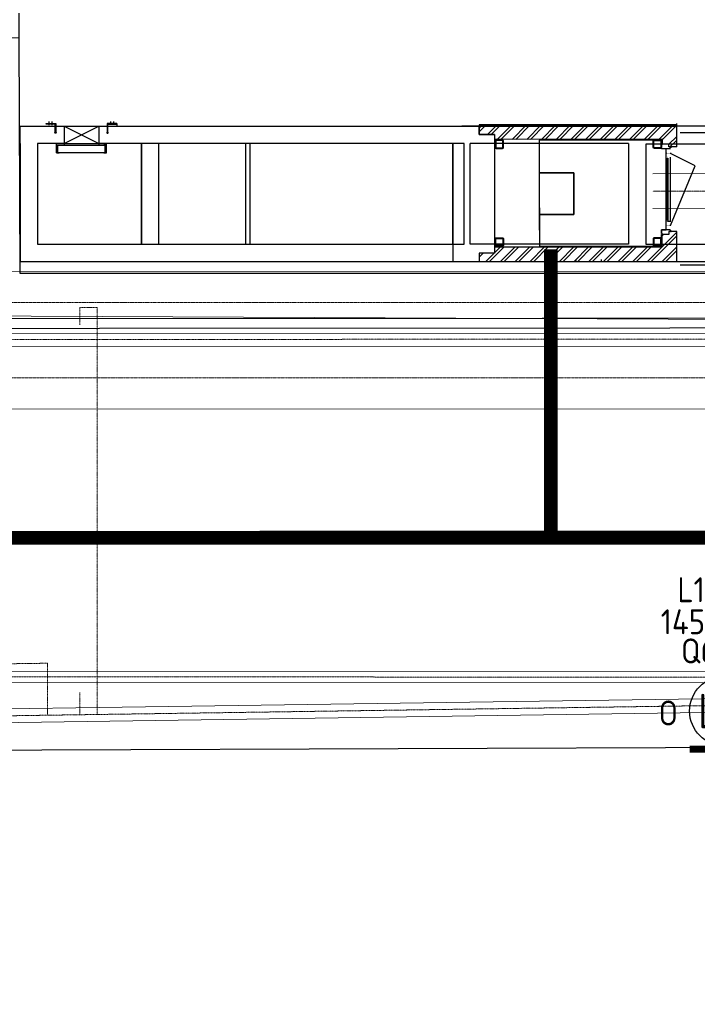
# Model space of a CAD drawing. Header units: metres. Extents: x -270273 to 328371, y -146885 to 591473.
# Tile 21 of 256: x -108113 to -98333, y -22619 to -8417. Entities that reach past the tile are written whole.
import ezdxf
from ezdxf.enums import TextEntityAlignment as Align
from ezdxf.lldxf.tags import DXFTag

# ---------------------------------------------------------------- set-up
doc = ezdxf.new("R2010")
doc.units = ezdxf.units.M
doc.header["$PDMODE"] = 1
for name, pattern in [('DASHED', [19.05, 12.7, -6.35]), ('RI-AWZI_PROCESLEIDING', [18.45, 6, -1.8, 1.75, -1.8, 1.75, -1.8, 1.75, -1.8]), ('RI-AWZI_SLIBLEIDING', [11, 5, -3, 0, -3]), ('RI-AWZI_TERREINRIOLERING', [19.8, 6, -1.8, 2.4, -1.8, 1.8, -1.8, 2.4, -1.8])]:
    doc.linetypes.add(name, pattern=pattern)
doc.layers.get('0').update_dxf_attribs({"color": 151})
for name, color, linetype, lineweight in [('B-CO-BC-BETONVORM-G', 50, 'Continuous', 18), ('B-XX-RI-AWZI_PROCESLEIDING-G', 30, 'RI-AWZI_PROCESLEIDING', 18), ('B-XX-RI-AWZI_SLIBLEIDING-G', 40, 'RI-AWZI_SLIBLEIDING', 18), ('B-XX-RI-AWZI_TERREINRIOLERING-G', 211, 'RI-AWZI_TERREINRIOLERING', 18), ('B-XX-VH-VERHARDING-V', 253, 'Continuous', 18)]:
    doc.layers.add(name, color=color, linetype=linetype, lineweight=lineweight)
for name, color, linetype in [('B-ME-IE-VERLICHTING-G', 253, 'Continuous'), ('B-XX-OG-BEBOUWING-G', 1, 'Continuous'), ('B-XX-RI-AWZI_BEDRIJFSWATER-G_HDSR', 150, 'HDSR_Bedrijfswater')]:
    doc.layers.add(name, color=color, linetype=linetype)
doc.layers.add('B-XX-KL-ELEKTRA-G_HDSR', color=190, linetype='HDSR_Elektra', transparency=0.5)
doc.styles.add('BURO-018', font='Isocp.shx', dxfattribs={"height": 360})
doc.styles.add('BURO-025', font='Isocp.shx', dxfattribs={"height": 500})
doc.styles.get("Standard").update_dxf_attribs({"font": 'iv-font.shx'})
tags = doc.linetypes.add('HDSR_Bedrijfswater', pattern='A,25,-2,["BW",Standard,S=1.5,R=0,X=0,Y=-0.75],-5', length=32).pattern_tags.tags
tags[6] = DXFTag(74, 10)
tags = doc.linetypes.add('HDSR_Elektra', pattern='A,25,-2,["E",Standard,S=1.5,R=0,X=0,Y=-0.75],-4', length=31).pattern_tags.tags
tags[6] = DXFTag(74, 10)

# ---------------------------------------------------------------- blocks, each defined once
blk = doc.blocks.new('KSB500')
at = {"color": 0}
for p, q in [((-360, -20), (-360, 0)), ((-360, 0), (-250, 0)), ((-250, 0), (-250, -20)), ((250, 0), (360, 0)), ((250, 0), (250, -20)), ((360, -20), (360, 0)), ((-360, -20), (-250, -20)), ((-360, -135), (-320, -135)), ((-340, -24), (340, -24)), ((-340, -131), (-340, -24)), ((340, -131), (-340, -131)), ((250, -20), (360, -20)), ((360, -135), (320, -135)), ((340, -131), (340, -24))]:
    blk.add_line(p, q, dxfattribs=at)
for points in [[(-320, -135), (-360, -135), (-360, -20), (-320, -20)], [(-320, -131), (-356, -131), (-356, -24), (-320, -24)], [(320, -135), (360, -135), (360, -20), (320, -20)], [(320, -131), (356, -131), (356, -24), (320, -24)]]:
    blk.add_lwpolyline(points, dxfattribs=at)
blk.add_point((0, 0), dxfattribs=at)
blk = doc.blocks.new('E00172')
at = {"color": 0, "linetype": 'Continuous', "const_width": 0.5}
blk.add_lwpolyline([(-2.5, 0.75), (2.5, 0.75)], dxfattribs=at)
at = {"color": 0, "linetype": 'Continuous'}
blk.add_circle((0, 3.5), 2.5, dxfattribs=at)
at = {"color": 0, "linetype": 'Continuous', "style": 'BURO-018'}
for tag, p in [('E_GKAST', (0, 11.5)), ('E_GROEP', (0, 8.5)), ('E_SGROEP', (4.5, 8.5)), ('E_ARMCODE', (0, 3.5)), ('E_SLET', (4.5, 2.5))]:
    blk.add_attdef(tag, text='', height=1.8, dxfattribs=at).set_placement(p, align=Align.MIDDLE)

msp = doc.modelspace()

# ---------------------------------------------------------------- hatches: boundary and pattern name
at = {"layer": 'B-XX-OG-BEBOUWING-G'}
h = msp.add_hatch(color=256, dxfattribs=at)
edge = h.paths.add_edge_path()
edge.add_arc((-107596.049, -10045.5525), 10.0002, -239.98761576, 60.01238424, ccw=False)
edge.add_line((-107601.051, -10036.8932), (-107601.0754, -9924.211))
edge.add_line((-107601.0754, -9924.211), (-107732.4182, -9924.2394))
edge.add_line((-107732.4182, -9924.2394), (-107732.4204, -9914.2392))
edge.add_line((-107732.4204, -9914.2392), (-107591.0773, -9914.2087))
edge.add_line((-107591.0773, -9914.2087), (-107591.0508, -10036.891))
h = msp.add_hatch(color=256, dxfattribs=at)
edge = h.paths.add_edge_path()
edge.add_arc((-106846.0315, -10045.3904), 10.0002, 480.01238424, 780.01238424)
edge.add_line((-106841.0333, -10036.7289), (-106841.0576, -9924.0468))
edge.add_line((-106841.0576, -9924.0468), (-106709.7148, -9924.0184))
edge.add_line((-106709.7148, -9924.0184), (-106709.717, -9914.0181))
edge.add_line((-106709.717, -9914.0181), (-106851.06, -9914.0487))
edge.add_line((-106851.06, -9914.0487), (-106851.0335, -10036.7311))
h = msp.add_hatch(dxfattribs=at)
h.set_pattern_fill('10300013,O', color=256, scale=75001.754482, angle=270.01238424)
h.set_pattern_definition([(45.012, (-100055.64, -10092.58), (-106.091, 106.046), []), (45.012, (-100055.65, -10039.55), (-106.091, 106.046), [])])
h.paths.add_polyline_path([(-98840.5999, -10142.3227), (-98840.5852, -10210.3242), (-98745.583, -10210.3037), (-98745.5739, -10252.3047), (-98630.5712, -10252.2798), (-98630.6404, -9932.2724), (-101480.707, -9932.8884), (-101480.6767, -10072.8917), (-101260.6716, -10072.8441), (-101260.6565, -10142.8457)])
h = msp.add_hatch(dxfattribs=at)
h.set_pattern_fill('10300013,O', color=256, scale=75001.754482, angle=270.01238424)
h.set_pattern_definition([(45.012, (-100055.3, -11687.62), (-106.091, 106.046), []), (45.012, (-100055.3, -11634.59), (-106.091, 106.046), [])])
h.paths.add_polyline_path([(-98630.2146, -11902.3184), (-98630.3075, -11472.3083), (-98745.3102, -11472.3332), (-98745.3011, -11514.3342), (-98840.3033, -11514.3547), (-98840.2649, -11692.3589), (-101260.3214, -11692.882), (-101260.302, -11782.8841), (-101480.3071, -11782.9316), (-101480.2812, -11902.9344)])

# ---------------------------------------------------------------- linework, layer by layer
at = {"layer": 'B-CO-BC-BETONVORM-G'}
for points in [[(-111554.3513, -5019.1628), (-111542.2966, -11304.4564, 0.4137152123), (-109894.9436, -12948.2975), (-64210.1266, -12938.423, 0.4142135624), (-62563.4826, -11291.067), (-62563.7623, -9997.1278, 0.0000367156), (-62563.7623, -9996.886), (-62569.8976, 6904.3195)], [(-110654.3529, -5017.4366), (-110642.2982, -11302.7303, 0.4137152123), (-109895.1381, -12048.2976), (-64210.3211, -12038.423, 0.4142135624), (-63463.4826, -11291.2615), (-63463.7622, -9997.3223, 0.0000367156), (-63463.7623, -9997.2126), (-63469.8976, 6903.9928)], [(-43533.6991, -8673.4227), (-43532.6186, -10099.5747, -0.4142135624), (-44032.2397, -10599.9534), (-98972.909, -10641.5761)], [(-43033.699, -8673.3146), (-43032.6188, -10099.1959, -0.4142135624), (-44031.8609, -11099.9532), (-98972.5302, -11141.5759)], [(-131378.6303, -11100.4541), (-131378.3513, -12391.1286, 0.4142135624), (-129730.9954, -14037.7726), (-23729.8807, -14014.8609, 0.4142135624), (-22083.2367, -12367.5049), (-22083.6989, -10229.2436)], [(-130478.6303, -11100.2596), (-130478.3514, -12390.9341, 0.4142135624), (-129731.1899, -13137.7726), (-23730.0752, -13114.8609, 0.4142135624), (-22983.2367, -12367.6994), (-22983.6989, -10229.4381)]]:
    msp.add_lwpolyline(points, format="xyb", dxfattribs=at)
at = {"layer": 'B-XX-KL-ELEKTRA-G_HDSR', "linetype": 'DASHED', "const_width": 200}
msp.add_lwpolyline([(-100446.1927, -15888.3502), (-100447.0922, -11726.6942)], dxfattribs=at)
msp.add_lwpolyline([(34285.4234, -15859.2286), (-169386.1911, -15903.2513)], close=True, dxfattribs=at)
at = {"layer": 'B-XX-OG-BEBOUWING-G'}
for p, q in [((-107688.4147, -9935.6189), (-107688.4253, -9886.7659)), ((-107644.4137, -9935.6094), (-107644.4242, -9886.7564)), ((-106797.7144, -9935.4264), (-106797.725, -9886.5734)), ((-106753.7134, -9935.4169), (-106753.7239, -9886.5639)), ((-106709.717, -9914.0181), (-106709.7083, -9954.0191)), ((-98630.6404, -9932.2724), (-101480.707, -9932.8884)), ((-101480.707, -9932.8884), (-101480.6767, -10072.8917)), ((-98630.6361, -9952.2728), (-98630.6447, -9912.2719)), ((-98630.5712, -10252.2798), (-98630.6404, -9932.2724)), ((-108106.0807, -9954.3209), (-107471.0659, -9954.1836)), ((-108106.0267, -10204.3267), (-108106.0807, -9954.3209)), ((-107471.0659, -9954.1836), (-106971.0542, -9954.0756)), ((-107471.0659, -9954.1836), (-107471.0118, -10204.1895)), ((-107471.0659, -9954.1836), (-106971.0001, -10204.0814)), ((-107471.0118, -10204.1895), (-106971.0542, -9954.0756)), ((-106971.0542, -9954.0756), (-101480.7027, -9952.8889)), ((-106971.0542, -9954.0756), (-106971.0001, -10204.0814)), ((-106709.7083, -9954.0191), (-100967.9455, -9952.778)), ((-97631.0809, -9952.0568), (-101730.7085, -9952.9429)), ((-101480.6767, -10072.8917), (-101480.7027, -9952.8889)), ((-101260.6716, -10072.8441), (-101480.6767, -10072.8917)), ((-101480.6767, -10072.8917), (-101260.6716, -10072.8441)), ((-101260.6716, -10072.8441), (-101260.302, -11782.8841)), ((-101260.6716, -10072.8441), (-101260.6565, -10142.8457)), ((-100967.9455, -9952.778), (-98630.6361, -9952.2728)), ((-100967.9455, -9952.778), (-98630.6361, -9952.2728)), ((-98580.6154, -10042.2641), (-95307.6089, -10041.5567)), ((-107471.0118, -10204.1895), (-106971.0001, -10204.0814)), ((-106105.6665, -11653.9283), (-106105.9799, -10203.8944)), ((-104788.6484, -11653.6437), (-104788.9619, -10203.6098)), ((-101863.1893, -10202.9774), (-101862.8219, -11903.0171)), ((-101862.8759, -11653.0113), (-101863.1893, -10202.9774)), ((-101696.8466, -11652.9754), (-101697.16, -10202.9415)), ((-99325.5983, -10202.4289), (-101613.1835, -10202.9233)), ((-101612.8701, -11652.9572), (-101613.1835, -10202.9233)), ((-98840.5999, -10142.3227), (-101260.6565, -10142.8457)), ((-100613.1579, -10212.7074), (-100613.0682, -10627.7171)), ((-99325.5983, -10202.4289), (-99325.2848, -11652.4628)), ((-97951.0322, -10212.132), (-99075.5903, -10212.3751)), ((-99075.5903, -10212.3751), (-99075.279, -11652.4087)), ((-98840.5826, -10222.3245), (-98850.5828, -10222.3267)), ((-98850.571, -10277.328), (-98850.5828, -10222.3267)), ((-98840.5999, -10142.3227), (-98840.5852, -10210.3242)), ((-98745.583, -10210.3037), (-98840.5852, -10210.3242)), ((-98745.583, -10210.3037), (-98840.5852, -10210.3242)), ((-98840.5826, -10222.3245), (-98840.5852, -10210.3242)), ((-98745.5739, -10252.3047), (-98745.583, -10210.3037)), ((-98745.5739, -10252.3047), (-98745.583, -10210.3037)), ((-98725.568, -10277.301), (-98850.571, -10277.328)), ((-98783.0296, -10336.4122), (-98783.027, -10348.6812)), ((-98630.5712, -10252.2798), (-98745.5739, -10252.3047)), ((-98725.568, -10277.301), (-98725.5734, -10252.3004)), ((-98718.0336, -10336.3982), (-98718.031, -10348.6672)), ((-98366.0028, -10526.3192), (-98718.0314, -10346.853)), ((-98783.0132, -10412.2983), (-98782.8187, -11312.3558)), ((-98757.5186, -11312.3503), (-98757.7131, -10412.2928)), ((-98757.7131, -10412.2928), (-98757.5157, -11325.8064)), ((-98717.8184, -11332.3422), (-98718.0201, -10398.8282)), ((-100613.0682, -10627.7171), (-100113.0566, -10627.6091)), ((-100613.0682, -10627.7171), (-100612.851, -11632.7406)), ((-100113.0566, -10627.6091), (-100112.9269, -11227.6231)), ((-98717.8068, -11385.9372), (-98366.0028, -10526.3192)), ((-100112.9269, -11227.6231), (-100612.9386, -11227.7311)), ((-98717.8198, -11325.7978), (-98757.5157, -11325.8064)), ((-98725.3151, -11447.3283), (-98850.3181, -11447.3553)), ((-98850.3181, -11447.3553), (-98850.3062, -11502.3566)), ((-98840.3059, -11502.3544), (-98850.3062, -11502.3566)), ((-98840.3059, -11502.3544), (-98840.3033, -11514.3547)), ((-98725.3151, -11447.3283), (-98785.3442, -11447.3413)), ((-98782.8023, -11388.2419), (-98782.8049, -11375.9729)), ((-98725.3151, -11447.3283), (-98772.6046, -11447.3385)), ((-98630.3075, -11472.3083), (-98745.3102, -11472.3332)), ((-98725.3097, -11472.3289), (-98745.3102, -11472.3332)), ((-98745.3102, -11472.3332), (-98745.3011, -11514.3342)), ((-98745.3102, -11472.3332), (-98745.3011, -11514.3342)), ((-98725.3151, -11447.3283), (-98725.3097, -11472.3289)), ((-98717.8063, -11388.2278), (-98717.8089, -11375.9588)), ((-98630.2146, -11902.3184), (-98630.3075, -11472.3083)), ((-98745.3011, -11514.3342), (-98840.3033, -11514.3547)), ((-98745.3011, -11514.3342), (-98840.3033, -11514.3547)), ((-98840.2649, -11692.3589), (-98840.3033, -11514.3547)), ((-99325.2848, -11652.4628), (-101612.8701, -11652.9572)), ((-101260.302, -11782.8841), (-101480.3071, -11782.9316)), ((-101260.302, -11782.8841), (-101480.3071, -11782.9316)), ((-101480.3071, -11782.9316), (-101480.2812, -11902.9344)), ((-101480.3071, -11782.9316), (-101480.2812, -11902.9344)), ((-101260.3214, -11692.882), (-98840.2649, -11692.3589)), ((-101260.3214, -11692.882), (-101260.302, -11782.8841)), ((-99075.279, -11652.4087), (-97880.7193, -11652.1505)), ((-101730.287, -11902.9885), (-97630.6595, -11902.1023)), ((-101480.2812, -11902.9344), (-98630.2146, -11902.3184)), ((-100088.1763, -11890.1261), (-100088.1736, -11902.6335)), ((-99719.7708, -11875.51), (-99719.765, -11902.5539)), ((-98580.2026, -11952.3088), (-97580.6475, -11952.0927))]:
    msp.add_line(p, q, dxfattribs=at)
for points in [[(-85562.9162, 9627.9727), (-85497.1699, -8683.4406), (-85213.2817, -8698.5343), (-85210.0883, -9587.9474), (-85493.816, -9617.5576), (-85492.8096, -9897.8497), (-96817.5121, -9906.4292), (-97631.7058, -9907.046), (-97631.2367, -12077.5301), (-108106.2364, -12079.7942), (-108120.565, -8677.1203), (-108120.5657, -8320.2822)], [(-108106.0267, -10204.3267), (-108105.6592, -11904.3665), (-101480.2812, -11902.9344)], [(-107471.0118, -10204.1895), (-107856.0208, -10204.2727), (-107855.7074, -11654.3066), (-101696.8466, -11652.9754)], [(-101697.16, -10202.9415), (-106971.0001, -10204.0814)], [(-104855.9507, -10203.6243), (-104855.6373, -11653.6581)], [(-98783.0479, -10277.3134), (-98850.571, -10277.328), (-98850.5828, -10222.3267), (-98840.5826, -10222.3245), (-98840.5852, -10210.3242), (-98850.5854, -10210.3264), (-98850.598, -10152.3251), (-100613.1709, -10152.706), (-100613.0682, -10627.7171)], [(-100612.9386, -11227.7311), (-100612.8402, -11682.7418), (-98850.2673, -11682.3608), (-98850.3036, -11514.3569), (-98840.3033, -11514.3547), (-98840.3059, -11502.3544), (-98850.3062, -11502.3566), (-98850.3181, -11447.3553), (-98782.795, -11447.3407), (-98783.0479, -10277.3134)]]:
    msp.add_lwpolyline(points, dxfattribs=at)
for points in [[(-107591.0508, -10036.891, -3.7320508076), (-107601.051, -10036.8932), (-107601.0754, -9924.211), (-107732.4182, -9924.2394), (-107732.4204, -9914.2392), (-107591.0773, -9914.2087)], [(-106851.0335, -10036.7311, 3.7320508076), (-106841.0333, -10036.7289), (-106841.0576, -9924.0468), (-106709.7148, -9924.0184), (-106709.717, -9914.0181), (-106851.06, -9914.0487)]]:
    msp.add_lwpolyline(points, format="xyb", close=True, dxfattribs=at)
at = {"layer": 'B-XX-OG-BEBOUWING-G', "flags": 128}
for points in [[(-106105.9799, -10203.8944), (-106355.9858, -10203.9485), (-106355.6724, -11653.9824), (-106105.6665, -11653.9283)], [(-106355.6724, -11653.9824), (-106355.9858, -10203.9485)]]:
    msp.add_lwpolyline(points, dxfattribs=at)
for points in [[(-101130.6383, -10212.8193), (-101130.6478, -10168.8183, 0.4142135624), (-101146.6516, -10152.8213), (-101234.6537, -10152.8404, 0.4142135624), (-101250.6506, -10168.8442), (-101250.6316, -10256.8462, 0.4142135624), (-101234.6277, -10272.8432), (-101146.6257, -10272.8241, 0.4142135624), (-101130.6288, -10256.8203)], [(-101138.6385, -10212.821), (-101138.648, -10168.82, 0.4142135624), (-101146.6499, -10160.8215), (-101234.652, -10160.8405, 0.4142135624), (-101242.6504, -10168.8425), (-101242.6314, -10256.8445, 0.4142135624), (-101234.6295, -10264.843), (-101146.6274, -10264.824, 0.4142135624), (-101138.629, -10256.822)], [(-98970.5878, -10212.3524), (-98970.5973, -10168.3514, -0.4142135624), (-98954.6004, -10152.3475), (-98866.5983, -10152.3285, -0.4142135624), (-98850.5945, -10168.3254), (-98850.5755, -10256.3275, -0.4142135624), (-98866.5724, -10272.3313), (-98954.5745, -10272.3503, -0.4142135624), (-98970.5783, -10256.3534)], [(-98962.5876, -10212.3507), (-98962.5971, -10168.3496, -0.4142135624), (-98954.5987, -10160.3477), (-98866.5966, -10160.3287, -0.4142135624), (-98858.5947, -10168.3272), (-98858.5757, -10256.3292, -0.4142135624), (-98866.5741, -10264.3311), (-98954.5762, -10264.3502, -0.4142135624), (-98962.5781, -10256.3517)], [(-101130.3335, -11622.8522), (-101130.324, -11666.8533, -0.4142135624), (-101146.3209, -11682.8571), (-101234.323, -11682.8761, -0.4142135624), (-101250.3268, -11666.8792), (-101250.3458, -11578.8771, -0.4142135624), (-101234.3489, -11562.8733), (-101146.3469, -11562.8543, -0.4142135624), (-101130.343, -11578.8512)], [(-101138.3337, -11622.854), (-101138.3242, -11666.855, -0.4142135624), (-101146.3226, -11674.8569), (-101234.3247, -11674.8759, -0.4142135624), (-101242.3266, -11666.8775), (-101242.3456, -11578.8754, -0.4142135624), (-101234.3472, -11570.8735), (-101146.3451, -11570.8545, -0.4142135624), (-101138.3432, -11578.8529)], [(-98970.283, -11622.3853), (-98970.2735, -11666.3864, 0.4142135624), (-98954.2697, -11682.3833), (-98866.2676, -11682.3643, 0.4142135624), (-98850.2707, -11666.3604), (-98850.2897, -11578.3584, 0.4142135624), (-98866.2936, -11562.3615), (-98954.2956, -11562.3805, 0.4142135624), (-98970.2925, -11578.3843)], [(-98962.2828, -11622.3836), (-98962.2733, -11666.3846, 0.4142135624), (-98954.2714, -11674.3831), (-98866.2694, -11674.3641, 0.4142135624), (-98858.2709, -11666.3622), (-98858.2899, -11578.3601, 0.4142135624), (-98866.2918, -11570.3617), (-98954.2939, -11570.3807, 0.4142135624), (-98962.2924, -11578.3826)]]:
    msp.add_lwpolyline(points, format="xyb", close=True, dxfattribs=at)
at = {"layer": 'B-XX-OG-BEBOUWING-G', "const_width": 2}
for points in [[(-98718.0486, -10267.0797), (-98718.0339, -10335.07), (-98718.0341, -10334.0812), (-98783.0357, -10334.0953), (-98783.0465, -10284.0941), (-98718.0449, -10284.0801), (-98718.0486, -10267.0797)], [(-98783.0357, -10334.0953), (-98783.0313, -10354.0957)], [(-98783.0231, -10392.2978), (-98783.0302, -10359.264), (-98775.6259, -10359.2624)], [(-98718.0331, -10338.6888), (-98718.0172, -10412.2842), (-98718.0216, -10392.2838), (-98783.0231, -10392.2978)], [(-98775.6257, -10360.2661), (-98775.6286, -10346.8654), (-98718.0314, -10346.853), (-98718.0332, -10338.2846)], [(-98726.618, -10334.0831), (-98726.6161, -10343.0419), (-98726.6165, -10341.4413)], [(-98783.0231, -10392.2978), (-98783.0187, -10412.2983), (-98757.7131, -10412.2928), (-98757.7175, -10392.2923)], [(-98782.8199, -11332.3563), (-98782.8242, -11312.3558), (-98757.5186, -11312.3503), (-98757.5143, -11332.3508)], [(-98717.8068, -11385.9372), (-98717.8227, -11312.3418), (-98717.8184, -11332.3422), (-98782.8199, -11332.3563)], [(-98782.8199, -11332.3563), (-98782.8127, -11365.3901), (-98775.4085, -11365.3885)], [(-98782.8073, -11390.5588), (-98782.8116, -11370.5584)], [(-98717.7913, -11457.5463), (-98717.806, -11389.556), (-98717.8058, -11390.5448), (-98782.8073, -11390.5588), (-98782.7965, -11440.56), (-98717.795, -11440.5459), (-98717.7913, -11457.5463)], [(-98775.4087, -11364.3848), (-98775.4058, -11377.7855), (-98717.8085, -11377.773), (-98717.8067, -11386.3414)], [(-98726.3897, -11390.5466), (-98726.3916, -11381.5878), (-98726.3913, -11383.1884)]]:
    msp.add_lwpolyline(points, dxfattribs=at)
at = {"layer": 'B-XX-OG-BEBOUWING-G'}
for points in [[(-100612.9386, -11227.7311), (-100112.9269, -11227.6231), (-100113.0566, -10627.6091), (-100613.0682, -10627.7171)], [(-97307.5265, -26650.6998), (-97448.7638, -33775.7666), (-118046.5876, -33672.4893), (-118083.7909, -18986.4376), (-97507.8732, -18910.3546), (-97425.6974, -19284.1823), (-93499.044, -19280.7964), (-74625.0142, -19393.4205), (-74605.8495, -31181.6193), (-76293.7714, -31186.5849), (-76299.4596, -30991.1939), (-81635.4268, -30974.4943), (-81638.9079, -26593.9896), (-94643.5273, -26641.4354)]]:
    msp.add_lwpolyline(points, close=True, dxfattribs=at)
for centre, start, end in [((-98713.7908, -10260.3142), 90.5847773, 213.8021745), ((-98711.5444, -10261.4989), 90.5847773, 213.8021745), ((-98709.298, -10262.6836), 90.5847773, 213.8021745), ((-98713.5305, -11464.31), 146.22259376, 269.4399945), ((-98711.2846, -11463.1243), 146.22259376, 269.4399945), ((-98709.0388, -11461.9386), 146.22259376, 269.4399945)]:
    msp.add_arc(centre, 7.5529, start, end, dxfattribs=at)
at = {"layer": 'B-XX-RI-AWZI_BEDRIJFSWATER-G_HDSR'}
msp.add_lwpolyline([(-79325.409, -12721.8796), (-164322.2355, -12740.2513)], dxfattribs=at)
at = {"layer": 'B-XX-RI-AWZI_BEDRIJFSWATER-G_HDSR', "flags": 128}
msp.add_lwpolyline([(-8127.9621, -12812.6239), (-131675.6219, -12883.1949), (-150444.7431, -12887.2518), (-150443.1247, -20374.5224), (-150438.4747, -41887.7722), (-152426.5822, -41888.202)], dxfattribs=at)
at = {"layer": 'B-XX-RI-AWZI_PROCESLEIDING-G'}
for points in [[(-111104.3521, -5018.2997), (-111092.2974, -11303.5933, 0.4137152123), (-109895.0409, -12498.2976), (-64210.2238, -12488.423, 0.4142135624), (-63013.4826, -11291.1643), (-63013.7623, -9997.2251, 0.0000367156), (-63013.7623, -9997.0493), (-63013.8039, -9882.5511)], [(-43283.6991, -8673.3687), (-43282.6187, -10099.3853, -0.4142135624), (-44032.0503, -10849.9533), (-98972.7196, -10891.576)], [(-130928.6303, -11100.3569), (-130928.3513, -12391.0313, 0.4142135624), (-129731.0926, -13587.7726), (-23729.978, -13564.8609, 0.4142135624), (-22533.2367, -12367.6022), (-22533.6989, -10229.3408)]]:
    msp.add_lwpolyline(points, format="xyb", dxfattribs=at)
at = {"layer": 'B-XX-RI-AWZI_SLIBLEIDING-G', "linetype": 'Continuous'}
for points in [[(-97053.8875, -19370.1611), (-97054.1869, -17984.8345, 0.4139953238), (-97056.1859, -17982.8349), (-108477.3674, -17972.6625, -0.4134970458), (-108639.2814, -17810.9733), (-108679.7034, 3490.7068, 0.1255619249), (-108679.9497, 3491.6645), (-110047.1223, 5985.0585)], [(-96893.8875, -19370.1265), (-96894.1869, -17984.7999, 0.4139953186), (-97056.1012, -17822.835), (-108477.2827, -17812.6626, -0.4134970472), (-108479.2817, -17810.6664), (-108519.7037, 3491.0136, 0.1255619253), (-108539.6557, 3568.5903), (-109906.8283, 6061.9843)]]:
    msp.add_lwpolyline(points, format="xyb", dxfattribs=at)
at = {"layer": 'B-XX-RI-AWZI_SLIBLEIDING-G'}
msp.add_lwpolyline([(-96973.8875, -19370.1438), (-96974.1869, -17984.8172, 0.4139953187), (-97056.1436, -17902.8349), (-108477.3251, -17892.6626, -0.4134970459), (-108559.2815, -17810.8198), (-108599.7036, 3490.8602, 0.1255619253), (-108609.8027, 3530.1274), (-109976.9753, 6023.5214)], format="xyb", dxfattribs=at)
at = {"layer": 'B-XX-RI-AWZI_TERREINRIOLERING-G'}
for points in [[(-107244.7263, -12815.8967), (-107244.7804, -12565.8967), (-106994.7804, -12565.8426), (-106993.5111, -18438.3529)], [(-107243.5794, -18122.3796), (-107243.5103, -18441.9818)]]:
    msp.add_lwpolyline(points, dxfattribs=at)
for points in [[(-132822.8806, -13033.4429), (17046.0879, -13001.0493, -0.1316524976), (19546.2326, -13670.3819), (24585.2515, -16578.2088)], [(-97264.2197, -18297.1252), (-118013.4027, -18598.3146, -0.0035509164), (-118014.8514, -18598.3253), (-129764.1264, -18601.9805)]]:
    msp.add_lwpolyline(points, format="xyb", dxfattribs=at)
at = {"layer": 'B-XX-RI-AWZI_TERREINRIOLERING-G', "flags": 128}
msp.add_lwpolyline([(-128867.1165, -18601.7014), (-128867.2786, -17851.7014), (-118014.2891, -17848.3251), (-107712.7046, -17698.7902), (-107712.5425, -18448.7902)], dxfattribs=at)
at = {"layer": 'B-XX-RI-AWZI_TERREINRIOLERING-G', "linetype": 'Continuous'}
msp.add_lwpolyline([(-97265.6711, -18197.1357), (-118014.8541, -18498.3251), (-129764.1575, -18501.9805)], dxfattribs=at)
msp.add_lwpolyline([(-97262.7683, -18397.1147), (-118011.9513, -18698.304, -0.0035509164), (-118014.8203, -18698.3253), (-129764.0953, -18701.9805)], format="xyb", dxfattribs=at)
at = {"layer": 'B-XX-VH-VERHARDING-V'}
msp.add_lwpolyline([(-113055.9998, -12666.5403), (-97731.0928, -12743.2611), (-97731.2367, -12077.5517), (-108106.2364, -12079.7942), (-108120.565, -8677.1203), (-118798.494, -8680.4423, -0.119982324), (-124657.4721, -11010.6784), (-124657.1169, -12653.9962)], format="xyb", close=True, dxfattribs=at)

# ---------------------------------------------------------------- block references
at = {"layer": 'B-ME-IE-VERLICHTING-G'}
ref = msp.add_blockref('E00172', (-97944.4, -19088.5673), dxfattribs=dict(at, xscale=200.0000000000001, yscale=200.0000000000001, zscale=200.0000000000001, rotation=359.9350771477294))
ref.add_attrib('E_ARMCODE', 'LM', dxfattribs={"layer": '0', "color": 2, "linetype": 'Continuous', "height": 500, "rotation": 0.01238369, "style": 'BURO-025'}).set_placement((-97943.6068, -18388.5677), align=Align.MIDDLE)
ref.add_attrib('E_SLET', 'O', dxfattribs={"layer": '0', "color": 1, "linetype": 'Continuous', "height": 360, "rotation": 0.01238369, "style": 'BURO-018'}).set_placement((-98751.2381, -18416.4848), align=Align.MIDDLE)
ref.add_attrib('E_GROEP', '145-F6', dxfattribs={"layer": '0', "color": 1, "linetype": 'Continuous', "height": 360, "rotation": 0.01238369, "style": 'BURO-018'}).set_placement((-98197.7603, -17100.37), align=Align.MIDDLE)
ref.add_attrib('E_GKAST', 'L100', dxfattribs={"layer": '0', "color": 1, "linetype": 'Continuous', "height": 360, "rotation": 0.01238369, "style": 'BURO-018'}).set_placement((-98200.6117, -16638.7904), align=Align.MIDDLE)
ref.add_attrib('E_SGROEP', 'Q6-1', dxfattribs={"layer": '0', "color": 1, "linetype": 'Continuous', "height": 360, "rotation": 0.01238369, "style": 'BURO-018'}).set_placement((-98118.5402, -17521.1253), align=Align.MIDDLE)
at = {"layer": 'B-XX-OG-BEBOUWING-G', "xscale": 1.000023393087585, "yscale": 1.000023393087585, "zscale": 1.000023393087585, "rotation": 0.01238424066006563}
msp.add_blockref('KSB500', (-107221.006, -10204.1355), dxfattribs=at)

doc.saveas('drawing.dxf')
